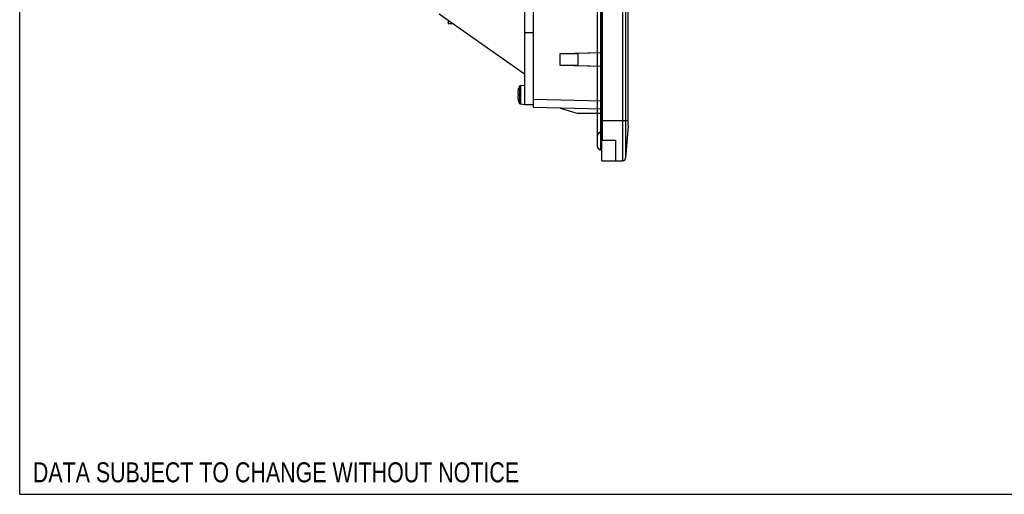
# Model space of a CAD drawing. Header units: inches. Extents: x 0 to 56.7, y 0 to 36.7.
# Tile 1 of 29: x 0 to 13.9, y 0 to 6.7. Entities that reach past the tile are written whole.
import ezdxf

# ---------------------------------------------------------------- set-up
doc = ezdxf.new("R2010")
doc.units = ezdxf.units.IN
doc.header["$LTSCALE"] = 3.116667
doc.header["$MEASUREMENT"] = 0
doc.layers.get('0').update_dxf_attribs({"linetype": 'CONTINUOUS'})
doc.styles.get("Standard").update_dxf_attribs({"font": 'txt', "width": 0.8})

msp = doc.modelspace()

# ---------------------------------------------------------------- linework, layer by layer
at = {"color": 7, "linetype": 'Continuous'}
for q in [(0, 36.667), (56.667, 0)]:
    msp.add_line((0, 0), q, dxfattribs=at)
at = {"color": 6, "linetype": 'Continuous'}
for p, q in [((8.252, 17.525), (8.252, 5.017)), ((8.543, 4.73), (8.543, 17.525)), ((8.582, 17.489), (8.582, 4.766)), ((8.245, 4.73), (8.245, 17.423)), ((8.185, 4.933), (8.185, 17.222)), ((8.229, 17.267), (8.229, 4.886)), ((8.619, 5.23), (8.619, 17.025)), ((7.28, 5.486), (7.28, 16.77)), ((7.15, 16.732), (7.15, 5.523)), ((5.941, 6.815), (7.15, 5.962)), ((6.071, 6.723), (6.071, 6.674)), ((6.142, 6.674), (6.071, 6.674)), ((7.15, 6.549), (7.28, 6.549)), ((7.654, 6.253), (8.245, 6.267)), ((7.654, 6.253), (7.913, 6.253)), ((7.654, 6.082), (7.654, 6.253)), ((8.245, 6.261), (7.913, 6.253)), ((7.913, 6.082), (7.913, 6.253)), ((7.913, 6.082), (7.654, 6.082)), ((8.245, 6.068), (7.654, 6.082)), ((7.913, 6.082), (8.245, 6.073)), ((7.064, 5.74), (7.064, 5.741)), ((7.082, 5.787), (7.082, 5.774)), ((7.094, 5.795), (7.15, 5.8)), ((7.094, 5.795), (7.094, 5.535)), ((7.055, 5.643), (7.055, 5.642)), ((7.057, 5.679), (7.064, 5.678)), ((7.064, 5.652), (7.057, 5.652)), ((7.064, 5.652), (7.064, 5.678)), ((7.082, 5.709), (7.081, 5.687)), ((7.081, 5.687), (7.082, 5.646)), ((7.082, 5.646), (7.082, 5.545)), ((7.28, 5.604), (8.245, 5.579)), ((7.078, 5.551), (7.075, 5.558)), ((7.082, 5.543), (7.078, 5.551)), ((7.082, 5.545), (7.082, 5.543)), ((7.094, 5.535), (7.15, 5.53)), ((7.28, 5.523), (7.15, 5.523)), ((8.245, 5.46), (7.28, 5.486)), ((7.654, 5.476), (7.913, 5.399)), ((8.245, 5.399), (7.913, 5.399)), ((8.252, 5.301), (8.619, 5.301)), ((8.252, 5.242), (8.245, 5.242)), ((8.619, 5.23), (8.582, 4.766)), ((8.188, 5.1), (8.185, 5.086)), ((8.185, 5.086), (8.186, 5.096)), ((8.185, 5.086), (8.186, 5.095)), ((8.185, 5.086), (8.186, 5.089)), ((8.185, 5.087), (8.185, 5.086)), ((8.185, 5.087), (8.185, 5.086)), ((8.185, 5.086), (8.185, 5.086)), ((8.185, 5.086), (8.185, 5.086)), ((8.186, 5.096), (8.196, 5.115)), ((8.186, 5.095), (8.189, 5.103)), ((8.186, 5.093), (8.187, 5.099)), ((8.186, 5.095), (8.186, 5.096)), ((8.187, 5.096), (8.186, 5.095)), ((8.186, 5.093), (8.186, 5.095)), ((8.186, 5.091), (8.186, 5.093)), ((8.186, 5.093), (8.186, 5.093)), ((8.186, 5.091), (8.186, 5.092)), ((8.186, 5.09), (8.186, 5.091)), ((8.186, 5.091), (8.186, 5.091)), ((8.186, 5.089), (8.186, 5.09)), ((8.186, 5.09), (8.186, 5.09)), ((8.186, 5.09), (8.186, 5.09)), ((8.186, 5.09), (8.186, 5.09)), ((8.186, 5.089), (8.186, 5.089)), ((8.186, 5.089), (8.186, 5.089)), ((8.186, 5.089), (8.186, 5.089)), ((8.186, 5.088), (8.186, 5.088)), ((8.187, 5.099), (8.196, 5.116)), ((8.205, 5.124), (8.188, 5.1)), ((8.19, 5.106), (8.188, 5.101)), ((8.189, 5.103), (8.192, 5.111)), ((8.189, 5.105), (8.19, 5.105)), ((8.193, 5.112), (8.19, 5.106)), ((8.19, 5.105), (8.19, 5.107)), ((8.19, 5.106), (8.191, 5.107)), ((8.192, 5.111), (8.198, 5.118)), ((8.201, 5.121), (8.193, 5.112)), ((8.194, 5.114), (8.202, 5.122)), ((8.194, 5.113), (8.195, 5.115)), ((8.196, 5.115), (8.229, 5.133)), ((8.196, 5.116), (8.198, 5.118)), ((8.197, 5.117), (8.203, 5.123)), ((8.198, 5.118), (8.204, 5.124)), ((8.198, 5.118), (8.205, 5.124)), ((8.199, 5.119), (8.198, 5.118)), ((8.213, 5.129), (8.201, 5.121)), ((8.202, 5.122), (8.215, 5.13)), ((8.203, 5.123), (8.211, 5.128)), ((8.209, 5.127), (8.204, 5.123)), ((8.222, 5.132), (8.209, 5.127)), ((8.212, 5.128), (8.22, 5.132)), ((8.229, 5.133), (8.213, 5.129)), ((8.215, 5.13), (8.216, 5.13)), ((8.22, 5.131), (8.229, 5.133)), ((8.229, 5.133), (8.222, 5.132)), ((8.252, 5.023), (8.441, 5.023)), ((8.441, 5.023), (8.441, 4.73)), ((8.185, 4.934), (8.185, 4.933)), ((8.185, 4.933), (8.185, 4.934)), ((8.186, 4.924), (8.185, 4.933)), ((8.185, 4.933), (8.185, 4.933)), ((8.185, 4.933), (8.185, 4.932)), ((8.186, 4.93), (8.185, 4.932)), ((8.186, 4.928), (8.186, 4.93)), ((8.186, 4.928), (8.186, 4.926)), ((8.186, 4.928), (8.186, 4.928)), ((8.186, 4.928), (8.186, 4.928)), ((8.186, 4.928), (8.186, 4.928)), ((8.186, 4.927), (8.186, 4.926)), ((8.186, 4.927), (8.186, 4.927)), ((8.186, 4.927), (8.186, 4.927)), ((8.186, 4.926), (8.186, 4.926)), ((8.189, 4.916), (8.186, 4.924)), ((8.187, 4.921), (8.187, 4.921)), ((8.188, 4.919), (8.187, 4.92)), ((8.188, 4.919), (8.191, 4.912)), ((8.191, 4.912), (8.197, 4.902)), ((8.197, 4.903), (8.203, 4.897)), ((8.203, 4.897), (8.21, 4.892)), ((8.212, 4.891), (8.205, 4.895)), ((8.21, 4.892), (8.22, 4.888)), ((8.22, 4.888), (8.212, 4.891)), ((8.222, 4.887), (8.22, 4.888)), ((8.22, 4.888), (8.229, 4.886)), ((8.221, 4.887), (8.229, 4.886)), ((8.229, 4.886), (8.226, 4.886)), ((8.229, 4.886), (8.245, 4.885)), ((8.441, 5.017), (8.252, 5.017)), ((8.245, 4.73), (8.543, 4.73))]:
    msp.add_line(p, q, dxfattribs=at)
for points in [[(7.064, 5.74), (7.062, 5.735), (7.061, 5.73), (7.06, 5.726), (7.059, 5.721), (7.058, 5.716), (7.057, 5.711)], [(7.064, 5.741), (7.066, 5.748), (7.068, 5.756), (7.071, 5.763), (7.074, 5.771), (7.078, 5.779), (7.082, 5.787)], [(7.082, 5.774), (7.082, 5.763), (7.082, 5.709)], [(7.057, 5.711), (7.057, 5.708), (7.056, 5.704), (7.056, 5.7), (7.056, 5.696), (7.055, 5.692), (7.055, 5.688)], [(7.055, 5.688), (7.055, 5.687), (7.056, 5.685), (7.056, 5.684), (7.056, 5.682), (7.057, 5.68), (7.057, 5.679)], [(7.057, 5.652), (7.057, 5.65), (7.056, 5.648), (7.056, 5.647), (7.056, 5.645), (7.055, 5.643)], [(7.055, 5.642), (7.055, 5.638), (7.056, 5.634)], [(7.056, 5.634), (7.056, 5.63), (7.056, 5.626)], [(7.056, 5.626), (7.057, 5.623), (7.057, 5.619)], [(7.057, 5.619), (7.058, 5.614), (7.059, 5.609), (7.06, 5.605), (7.061, 5.6), (7.062, 5.595), (7.064, 5.591)], [(7.075, 5.558), (7.072, 5.566), (7.069, 5.574), (7.066, 5.582), (7.064, 5.589)], [(8.185, 5.087), (8.185, 5.088), (8.186, 5.089)], [(8.186, 5.089), (8.186, 5.095), (8.186, 5.094), (8.186, 5.091)], [(8.186, 5.095), (8.186, 5.094), (8.186, 5.093), (8.186, 5.093)], [(8.188, 5.101), (8.187, 5.098), (8.187, 5.096)], [(8.187, 5.096), (8.187, 5.097), (8.187, 5.098), (8.188, 5.1)], [(8.188, 5.1), (8.188, 5.101), (8.188, 5.102), (8.189, 5.103), (8.189, 5.105), (8.19, 5.106)], [(8.198, 5.118), (8.194, 5.113), (8.192, 5.109), (8.19, 5.107), (8.19, 5.106)], [(8.19, 5.107), (8.191, 5.109), (8.194, 5.114)], [(8.192, 5.11), (8.193, 5.111), (8.193, 5.112), (8.194, 5.113)], [(8.196, 5.116), (8.197, 5.117), (8.198, 5.118)], [(8.198, 5.118), (8.199, 5.119), (8.2, 5.12), (8.201, 5.121)], [(8.201, 5.121), (8.203, 5.122), (8.204, 5.123)], [(8.204, 5.123), (8.205, 5.124), (8.207, 5.125), (8.208, 5.126)], [(8.208, 5.126), (8.209, 5.127), (8.211, 5.128), (8.212, 5.129), (8.214, 5.129)], [(8.214, 5.129), (8.216, 5.13), (8.217, 5.131), (8.219, 5.131)], [(8.219, 5.131), (8.221, 5.132), (8.222, 5.132)], [(8.222, 5.132), (8.224, 5.132), (8.226, 5.133), (8.228, 5.133), (8.229, 5.133)], [(8.185, 4.933), (8.186, 4.931), (8.186, 4.928)], [(8.185, 4.932), (8.185, 4.932), (8.185, 4.931), (8.186, 4.931)], [(8.186, 4.931), (8.186, 4.93), (8.186, 4.93), (8.186, 4.929), (8.186, 4.928)], [(8.186, 4.926), (8.187, 4.923), (8.188, 4.919)], [(8.186, 4.925), (8.186, 4.925), (8.186, 4.925), (8.186, 4.926)], [(8.186, 4.924), (8.187, 4.922), (8.188, 4.919), (8.189, 4.914)], [(8.187, 4.923), (8.186, 4.924), (8.186, 4.924), (8.186, 4.924), (8.186, 4.924)], [(8.187, 4.922), (8.187, 4.922), (8.187, 4.922), (8.187, 4.923), (8.187, 4.923)], [(8.19, 4.912), (8.19, 4.913), (8.189, 4.914), (8.189, 4.915), (8.189, 4.916), (8.188, 4.917), (8.188, 4.917), (8.188, 4.918), (8.188, 4.919), (8.188, 4.919)], [(8.205, 4.895), (8.198, 4.901), (8.193, 4.908), (8.189, 4.916)], [(8.189, 4.914), (8.192, 4.909), (8.197, 4.903)], [(8.199, 4.9), (8.197, 4.902), (8.196, 4.904), (8.194, 4.906), (8.193, 4.907), (8.192, 4.909), (8.192, 4.91), (8.191, 4.911)], [(8.197, 4.902), (8.207, 4.893), (8.221, 4.887)], [(8.206, 4.894), (8.203, 4.896), (8.201, 4.898), (8.199, 4.9)], [(8.199, 4.9), (8.206, 4.894), (8.215, 4.89), (8.224, 4.887), (8.229, 4.886)], [(8.213, 4.89), (8.209, 4.892), (8.206, 4.894)], [(8.226, 4.886), (8.221, 4.887), (8.217, 4.889)]]:
    msp.add_lwpolyline(points, dxfattribs=at)
for centre, radius, start, end in [((7.095, 5.78), 0.015, 95.0003, 153.7049), ((7.095, 5.55), 0.015, 206.2953, 264.9998), ((8.543, 4.769), 0.0394, 270.0001, 355.5001)]:
    msp.add_arc(centre, radius, start, end, dxfattribs=at)

# ---------------------------------------------------------------- texts
at = {"color": 2, "linetype": 'Continuous', "insert": (0.187, 0.454), "char_height": 0.28333, "width": 8.38667, "attachment_point": 1, "line_spacing_factor": 0.9}
msp.add_mtext('DATA SUBJECT TO CHANGE WITHOUT NOTICE', dxfattribs=at)

doc.saveas('drawing.dxf')
